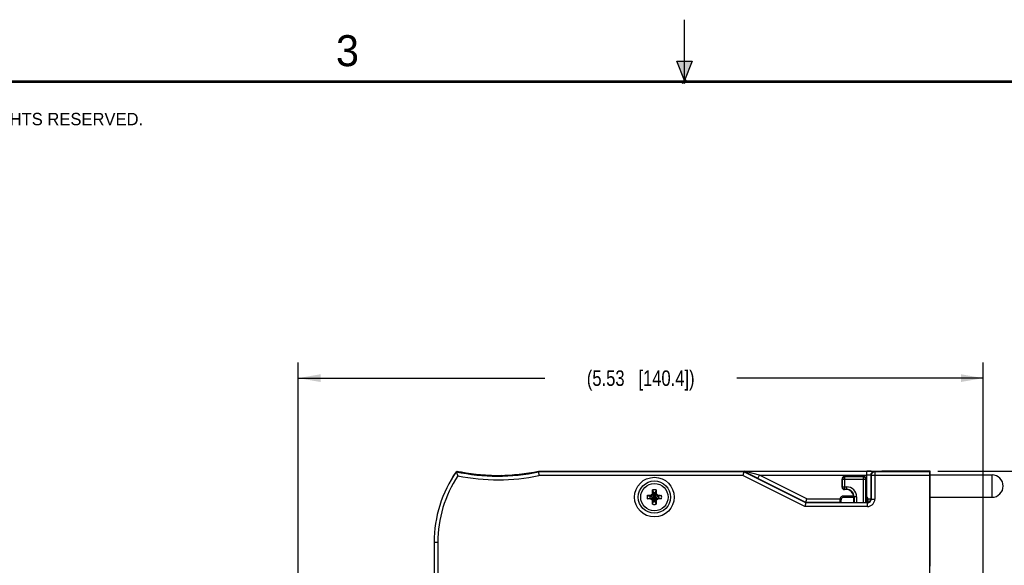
# Model space of a CAD drawing. Header units: inches. Extents: x 0 to 22, y 0 to 17.
# Tile 21 of 33: x 5.6 to 13.6, y 12.6 to 17. Entities that reach past the tile are written whole.
import ezdxf

# ---------------------------------------------------------------- set-up
doc = ezdxf.new("R2010")
doc.units = ezdxf.units.IN
doc.header["$LTSCALE"] = 1.21
doc.header["$MEASUREMENT"] = 0
doc.layers.get('0').update_dxf_attribs({"linetype": 'CONTINUOUS'})
doc.layers.add('02___PRT_ALL_AXES', color=7, linetype='CONTINUOUS')
doc.layers.add('DIMENSIONS', color=7, linetype='CONTINUOUS')
doc.styles.get("Standard").update_dxf_attribs({"font": 'txt', "width": 0.8})
doc.styles.add('TEXTSTYLE_2', font='txt')
doc.dimstyles.new('DIMSTYLE_1', dxfattribs={"dimtxt": 0.125, "dimasz": 0.18, "dimexe": 0.125, "dimexo": 0.0625, "dimgap": 0.0625, "dimtad": 0, "dimtih": 1, "dimtoh": 1, "dimzin": 4, "dimdsep": 46, "dimtxsty": 'STANDARD', "dimblk": '_FILLED', "dimblk1": '_FILLED', "dimblk2": '_FILLED', "dimcen": 0.09, "dimadec": 0, "dimazin": 0, "dimtp": 0.001, "dimtm": 0.001, "dimtfac": 1, "dimtofl": 0, "dimtmove": 0, "dimatfit": 3, "dimldrblk": '_FILLED', "dimfxl": 1, "dimtolj": 1, "dimtzin": 4, "dimarcsym": 0})

# ---------------------------------------------------------------- blocks, each defined once
blk = doc.blocks.new('_FILLED')
at = {"color": 0, "linetype": 'BYBLOCK'}
blk.add_solid([(0, 0), (-1, 0.174), (-1, -0.174)], dxfattribs=at)
blk = doc.blocks.new('*D2')
at = {"layer": 'DIMENSIONS', "color": 2, "linetype": 'CONTINUOUS'}
for p, q in [((13.0448, 13.3566), (14.4473, 13.3566)), ((14.3223, 13.3566), (14.3223, 10.4738)), ((14.3223, 7.341), (14.3223, 10.2238)), ((12.2578, 7.341), (14.4473, 7.341))]:
    blk.add_line(p, q, dxfattribs=at)
at = {"layer": 'DIMENSIONS', "color": 2, "linetype": 'CONTINUOUS', "xscale": 0.18, "yscale": 0.18, "zscale": 0.18}
for p, rotation in [((14.3223, 13.3566), 90), ((14.3223, 7.341), 270)]:
    blk.add_blockref('_FILLED', p, dxfattribs=dict(at, rotation=rotation))
at = {"layer": 'DIMENSIONS', "color": 2, "linetype": 'CONTINUOUS', "insert": (14.3223, 10.4113), "char_height": 0.125, "width": 1.425, "attachment_point": 2, "line_spacing_factor": 0.9}
blk.add_mtext('(6.02{\\Ftxt.shx;\\W1.000000;\\H0.125000; }[152.8])', dxfattribs=at)
blk = doc.blocks.new('*D3')
at = {"layer": 'DIMENSIONS', "color": 2, "linetype": 'CONTINUOUS'}
for p, q in [((7.8836, 10.3043), (7.8836, 14.2328)), ((13.4104, 12.5118), (13.4104, 14.2328)), ((7.8836, 14.1078), (9.872, 14.1078)), ((13.4104, 14.1078), (11.422, 14.1078))]:
    blk.add_line(p, q, dxfattribs=at)
at = {"layer": 'DIMENSIONS', "color": 2, "linetype": 'CONTINUOUS', "xscale": 0.18, "yscale": 0.18, "zscale": 0.18, "rotation": 180}
blk.add_blockref('_FILLED', (7.8836, 14.1078), dxfattribs=at)
at = {"layer": 'DIMENSIONS', "color": 2, "linetype": 'CONTINUOUS', "xscale": 0.18, "yscale": 0.18, "zscale": 0.18}
blk.add_blockref('_FILLED', (13.4104, 14.1078), dxfattribs=at)
at = {"layer": 'DIMENSIONS', "color": 2, "linetype": 'CONTINUOUS', "insert": (10.647, 14.1703), "char_height": 0.125, "width": 1.425, "attachment_point": 2, "line_spacing_factor": 0.9}
blk.add_mtext('(5.53{\\Ftxt.shx;\\W1.000000;\\H0.125000; }[140.4])', dxfattribs=at)

msp = doc.modelspace()

# ---------------------------------------------------------------- hatches: boundary and pattern name
at = {"linetype": 'CONTINUOUS'}
msp.add_hatch(color=2, dxfattribs=at).paths.add_polyline_path([(11, 16.51), (10.9375, 16.6663), (11.0625, 16.6663)])

# ---------------------------------------------------------------- linework, layer by layer
at = {"color": 2, "linetype": 'CONTINUOUS'}
for p, q in [((11, 16.485), (11, 17)), ((11, 16.51), (10.9375, 16.6663)), ((10.9375, 16.6663), (11.0625, 16.6663)), ((11.0625, 16.6663), (11, 16.51)), ((11.015, 16.515), (10.985, 16.485)), ((10.985, 16.485), (11, 16.515)), ((11, 16.485), (11.015, 16.515))]:
    msp.add_line(p, q, dxfattribs=at)
at = {"color": 7, "linetype": 'CONTINUOUS'}
for p, q in [((9.1581, 13.3526), (9.1581, 13.3524)), ((9.1581, 13.3524), (9.1717, 13.319)), ((9.1651, 13.3554), (9.1641, 13.3578)), ((9.1652, 13.3552), (9.1651, 13.3554)), ((9.1753, 13.3494), (9.1853, 13.3476)), ((9.1853, 13.3476), (9.1863, 13.3495)), ((9.1863, 13.3495), (9.1882, 13.3529)), ((9.1882, 13.3465), (9.1882, 13.3529)), ((9.1882, 13.3529), (9.1932, 13.3518)), ((9.1991, 13.3497), (9.1942, 13.3456)), ((9.1982, 13.3489), (9.1982, 13.3508)), ((9.1997, 13.3502), (9.1991, 13.3497)), ((9.8222, 13.3576), (9.8228, 13.3517)), ((9.8222, 13.3576), (12.5823, 13.3576)), ((11.4789, 13.3517), (9.8228, 13.3517)), ((9.8228, 13.3517), (9.8259, 13.3217)), ((11.4789, 13.3517), (11.4718, 13.3217)), ((11.4789, 13.3517), (11.4798, 13.3557)), ((11.9789, 13.1017), (11.4789, 13.3517)), ((11.4891, 13.3509), (11.4798, 13.3557)), ((11.487, 13.356), (12.4731, 13.356)), ((11.4871, 13.356), (11.487, 13.356)), ((11.5025, 13.3519), (11.4871, 13.356)), ((11.6046, 13.3261), (11.5025, 13.3519)), ((12.4731, 13.1493), (12.4731, 13.356)), ((12.5331, 13.355), (12.5364, 13.3517)), ((12.5359, 13.3517), (12.5364, 13.3517)), ((12.5364, 13.3517), (12.5364, 13.1317)), ((12.9803, 13.3517), (12.5364, 13.3517)), ((12.5803, 13.3539), (12.5803, 13.3576)), ((12.5823, 13.3539), (12.5823, 13.3576)), ((12.9803, 13.3536), (12.5901, 13.3537)), ((12.5921, 13.3567), (12.5921, 13.3537)), ((12.9823, 13.3566), (12.5921, 13.3567)), ((12.9803, 8.4308), (12.9803, 13.3536)), ((12.9823, 12.5902), (12.9823, 13.3566)), ((9.1942, 13.3456), (9.1939, 13.3454)), ((11.4718, 13.3217), (9.8259, 13.3217)), ((11.9718, 13.0717), (11.4718, 13.3217)), ((11.5041, 13.3431), (11.4991, 13.3457)), ((11.5907, 13.2995), (11.5041, 13.3431)), ((11.5912, 13.2992), (11.5907, 13.2995)), ((11.5912, 13.2992), (11.6046, 13.3261)), ((11.9796, 13.105), (11.5912, 13.2992)), ((11.6046, 13.3261), (12.4731, 13.3261)), ((11.9867, 13.135), (11.6046, 13.3261)), ((12.2719, 13.2285), (12.2719, 13.2934)), ((12.2719, 13.2934), (12.2719, 13.2934)), ((12.2719, 13.2934), (12.274, 13.2913)), ((12.274, 13.2913), (12.274, 13.2306)), ((12.274, 13.2913), (12.4646, 13.2913)), ((12.2919, 13.3134), (12.2919, 13.3134)), ((12.2919, 13.3134), (12.4467, 13.3134)), ((12.2919, 13.3134), (12.294, 13.3113)), ((12.294, 13.2106), (12.294, 13.3113)), ((12.4446, 13.3113), (12.294, 13.3113)), ((12.4446, 13.3113), (12.4467, 13.3134)), ((12.4446, 13.1021), (12.4446, 13.3113)), ((12.4467, 13.3134), (12.4467, 13.3134)), ((12.4646, 13.2913), (12.4667, 13.2934)), ((12.4646, 13.1021), (12.4646, 13.2913)), ((12.4667, 13.2934), (12.4667, 13.1021)), ((12.4667, 13.2934), (12.4667, 13.2934)), ((12.5031, 13.325), (12.5015, 13.3253)), ((12.5031, 13.325), (12.5031, 13.135)), ((12.5031, 13.325), (12.5064, 13.3217)), ((12.5064, 13.3217), (12.5069, 13.3272)), ((12.5064, 13.3217), (12.5064, 13.1317)), ((12.9803, 13.3217), (12.5064, 13.3217)), ((10.7431, 13.2052), (10.75, 13.1832)), ((10.7715, 13.2052), (10.7646, 13.1832)), ((12.274, 13.2306), (12.2719, 13.2285)), ((12.2719, 13.2285), (12.2719, 13.2285)), ((12.274, 13.2306), (12.309, 13.2306)), ((12.294, 13.2106), (12.2919, 13.2085)), ((12.2919, 13.2085), (12.2919, 13.2085)), ((12.3069, 13.2085), (12.2919, 13.2085)), ((12.294, 13.2106), (12.309, 13.2106)), ((12.309, 13.2106), (12.3069, 13.2085)), ((12.309, 13.2306), (12.309, 13.2106)), ((10.6999, 13.162), (10.7219, 13.1551)), ((10.6999, 13.1336), (10.7219, 13.1405)), ((10.7219, 13.1405), (10.7927, 13.1551)), ((10.7219, 13.1551), (10.7927, 13.1405)), ((10.7248, 13.1551), (10.7219, 13.1551)), ((10.7219, 13.1405), (10.7248, 13.1405)), ((10.7408, 13.1643), (10.7248, 13.1551)), ((10.7283, 13.1631), (10.7248, 13.1551)), ((10.7248, 13.1405), (10.7898, 13.1551)), ((10.7248, 13.1551), (10.7898, 13.1405)), ((10.7283, 13.1325), (10.7248, 13.1405)), ((10.7248, 13.1405), (10.7408, 13.1313)), ((10.7342, 13.1665), (10.737, 13.1681)), ((10.737, 13.1275), (10.7342, 13.1291)), ((10.737, 13.1681), (10.7386, 13.1709)), ((10.737, 13.1275), (10.7776, 13.1681)), ((10.7776, 13.1275), (10.737, 13.1681)), ((10.7386, 13.1247), (10.737, 13.1275)), ((10.75, 13.1803), (10.7408, 13.1643)), ((10.7408, 13.1313), (10.75, 13.1153)), ((10.742, 13.1768), (10.75, 13.1803)), ((10.75, 13.1153), (10.742, 13.1188)), ((10.7431, 13.0904), (10.75, 13.1124)), ((10.75, 13.1124), (10.7646, 13.1832)), ((10.75, 13.1832), (10.75, 13.1803)), ((10.7646, 13.1124), (10.75, 13.1832)), ((10.75, 13.1153), (10.7646, 13.1803)), ((10.7646, 13.1153), (10.75, 13.1803)), ((10.75, 13.1153), (10.75, 13.1124)), ((10.7646, 13.1803), (10.7646, 13.1832)), ((10.7738, 13.1643), (10.7646, 13.1803)), ((10.7646, 13.1803), (10.7726, 13.1768)), ((10.7646, 13.1153), (10.7738, 13.1313)), ((10.7726, 13.1188), (10.7646, 13.1153)), ((10.7646, 13.1124), (10.7646, 13.1153)), ((10.7715, 13.0904), (10.7646, 13.1124)), ((10.7898, 13.1551), (10.7738, 13.1643)), ((10.7738, 13.1313), (10.7898, 13.1405)), ((10.776, 13.1709), (10.7776, 13.1681)), ((10.7776, 13.1275), (10.776, 13.1247)), ((10.7776, 13.1681), (10.7804, 13.1665)), ((10.7804, 13.1291), (10.7776, 13.1275)), ((10.7863, 13.1631), (10.7898, 13.1551)), ((10.7898, 13.1405), (10.7863, 13.1325)), ((10.7927, 13.1551), (10.7898, 13.1551)), ((10.7898, 13.1405), (10.7927, 13.1405)), ((10.8147, 13.162), (10.7927, 13.1551)), ((10.8147, 13.1336), (10.7927, 13.1405)), ((11.9796, 13.105), (11.9867, 13.135)), ((11.9867, 13.135), (12.2555, 13.135)), ((12.2591, 13.1277), (12.254, 13.128)), ((12.265, 13.1319), (12.2555, 13.135)), ((12.284, 13.1457), (12.284, 13.1557)), ((12.3669, 13.1557), (12.284, 13.1557)), ((12.3669, 13.1457), (12.284, 13.1457)), ((12.369, 13.1506), (12.3669, 13.1485)), ((12.3669, 13.1021), (12.3669, 13.1485)), ((12.369, 13.1506), (12.369, 13.1021)), ((12.389, 13.1506), (12.369, 13.1506)), ((12.389, 13.1506), (12.389, 13.1021)), ((12.4669, 13.1415), (12.4731, 13.1493)), ((12.4746, 13.1024), (12.4746, 13.1257)), ((12.4746, 13.1257), (12.4775, 13.1257)), ((12.4793, 13.1346), (12.4806, 13.135)), ((12.4806, 13.135), (12.5031, 13.135)), ((12.4832, 13.1213), (12.4824, 13.1269)), ((12.5031, 13.1345), (12.5031, 13.135)), ((12.5064, 13.1317), (12.5031, 13.135)), ((12.5064, 13.1317), (12.5364, 13.1317)), ((12.9823, 13.1378), (12.9803, 13.1378)), ((11.9789, 13.1017), (11.9718, 13.0717)), ((12.4764, 13.0717), (11.9718, 13.0717)), ((11.9789, 13.1017), (11.9796, 13.105)), ((12.4764, 13.1017), (11.9789, 13.1017)), ((12.2547, 13.105), (11.9796, 13.105)), ((12.2584, 13.1043), (12.2547, 13.105)), ((12.2547, 13.105), (12.2573, 13.1024)), ((12.2642, 13.1069), (12.2642, 13.11)), ((12.4764, 13.0717), (12.4764, 13.1017)), ((12.477, 13.1022), (12.4786, 13.1024)), ((12.4786, 13.1024), (12.4797, 13.1026)), ((12.4797, 13.1026), (12.4799, 13.1027)), ((12.4798, 13.1057), (12.4812, 13.1061)), ((12.4808, 13.1049), (12.4812, 13.1061)), ((12.4812, 13.1061), (12.4833, 13.1068)), ((12.9803, 13.0809), (12.9823, 13.0808)), ((8.98, 12.7828), (8.98, 12.2663)), ((9.01, 12.7828), (8.98, 12.7828)), ((9.01, 12.7828), (9.01, 12.2963)), ((12.9823, 12.6145), (12.9803, 12.6145)), ((12.9823, 12.6045), (12.9803, 12.6045)), ((12.9823, 12.5988), (12.9803, 12.5988))]:
    msp.add_line(p, q, dxfattribs=at)
at = {"color": 7, "linetype": 'CONTINUOUS', "const_width": 0.02}
msp.add_lwpolyline([(21.5, 16.5), (0.5, 16.5)], dxfattribs=at)
at = {"color": 7, "linetype": 'CONTINUOUS'}
for points in [[(12.2642, 13.11), (12.2641, 13.1135), (12.2641, 13.1173), (12.2641, 13.1215), (12.264, 13.1257)], [(12.2643, 13.1022), (12.2643, 13.1042), (12.2642, 13.1069)], [(12.4784, 13.1024), (12.4787, 13.1024), (12.4786, 13.1024), (12.478, 13.1023), (12.4769, 13.1022)]]:
    msp.add_lwpolyline(points, dxfattribs=at)
for radius in [0.16, 0.13, 0.1102]:
    msp.add_circle((10.7573, 13.1478), radius, dxfattribs=at)
for centre, radius, start, end in [((9.9803, 12.7828), 1.0003, 145.27806, 180), ((9.9803, 12.7828), 1.0003, 145.28703, 180), ((9.4921, 14.9234), 1.6059, 257.99391, 259.29859), ((9.4921, 14.9234), 1.6061, 257.99472, 281.87991), ((9.9823, 12.7828), 1, 144.90037, 145.2942), ((9.4941, 14.9234), 1.6, 258.09732, 258.97486), ((11.0058, 14.083), 1.9793, 201.57272, 201.6983), ((9.4941, 14.9234), 1.6059, 258.23731, 258.54847), ((9.2618, 13.6923), 0.3474, 258.60246, 258.90901), ((9.2761, 13.7646), 0.421, 258.90156, 259.34098), ((9.4941, 14.9234), 1.6002, 259.34151, 271.15156), ((9.4921, 14.9234), 1.6002, 259.46947, 281.90203), ((14.079, 18.376), 5.6533, 242.73383, 242.84806), ((12.4743, 10.454), 2.9021, 89.34152, 90.02419), ((12.5331, 13.325), 0.03, 112.51095, 157.48893), ((12.5364, 13.3217), 0.03, 94.93367, 169.33902), ((12.4948, 12.203), 1.1529, 88.68696, 89.3621), ((12.5331, 13.3248), 0.0302, 90.09664, 112.43248), ((12.5364, 13.322), 0.0297, 91.04704, 95.00704), ((9.9803, 12.7828), 0.9703, 146.45324, 180), ((9.4921, 14.9234), 1.6361, 258.70337, 281.77012), ((12.2919, 13.2934), 0.02, 90.00873, 179.98247), ((12.2919, 13.2934), 0.02, 156.10615, 158.32091), ((12.2919, 13.2934), 0.02, 135.992, 156.10851), ((12.294, 13.2913), 0.02, 90.02142, 179.97858), ((12.2919, 13.2934), 0.02, 133.33307, 135.98764), ((12.2919, 13.2934), 0.02, 113.14834, 133.33418), ((12.2919, 13.2934), 0.02, 111.11287, 113.14572), ((12.2919, 13.2934), 0.02, 90.02046, 111.11227), ((12.4446, 13.2913), 0.02, 0.02127, 89.97873), ((12.4467, 13.2934), 0.02, 0.00873, 89.98244), ((12.4467, 13.2933), 0.02, 66.07772, 68.49808), ((12.4467, 13.2934), 0.02, 46.27297, 66.07796), ((12.4467, 13.2934), 0.02, 43.23806, 46.26854), ((12.4467, 13.2934), 0.02, 23.4136, 43.23594), ((12.5333, 13.325), 0.0302, 157.5674, 179.90336), ((10.7573, 13.1478), 0.0592, 76.06946, 103.93054), ((12.2919, 13.2285), 0.02, 180.00873, 269.98244), ((12.2919, 13.2285), 0.02, 203.4136, 223.23594), ((12.294, 13.2306), 0.02, 180.02127, 269.97873), ((12.2919, 13.2285), 0.02, 223.23806, 226.26854), ((12.2919, 13.2285), 0.02, 226.27297, 246.07796), ((12.2919, 13.2285), 0.02, 246.07772, 248.49808), ((12.3069, 13.1489), 0.0596, 88.27781, 90.00387), ((12.3069, 13.1485), 0.06, 1.7079, 88.29985), ((12.309, 13.1506), 0.08, 359.99902, 90.00102), ((12.309, 13.1506), 0.06, 359.99488, 90.01336), ((10.7573, 13.1478), 0.0592, 166.06946, 193.93054), ((10.7573, 13.1478), 0.0361, 168.37385, 191.62615), ((11.7898, 11.3536), 2.0979, 120.20913, 120.39691), ((11.8324, 15.0149), 2.1823, 239.60672, 239.78724), ((10.7573, 13.1478), 0.0297, 129.09842, 140.90158), ((10.7573, 13.1478), 0.0297, 219.09842, 230.90158), ((12.6244, 12.0727), 2.1823, 149.60672, 149.78724), ((12.5515, 14.1803), 2.0979, 210.20913, 210.39691), ((10.7573, 13.1478), 0.0361, 78.37385, 101.62615), ((10.7573, 13.1478), 0.0361, 258.37385, 281.62615), ((8.9631, 12.1153), 2.0979, 30.20913, 30.39691), ((8.8902, 14.2229), 2.1823, 329.60672, 329.78724), ((10.7573, 13.1478), 0.0297, 39.09842, 50.90158), ((10.7573, 13.1478), 0.0297, 309.09842, 320.90158), ((9.6822, 11.2807), 2.1823, 59.60672, 59.78724), ((9.7248, 14.942), 2.0979, 300.20913, 300.39691), ((10.7573, 13.1478), 0.0361, 348.37385, 11.62615), ((10.7573, 13.1478), 0.0592, 346.06946, 13.93054), ((12.2838, 13.1258), 0.0297, 158.92678, 161.93854), ((12.2841, 13.1257), 0.0301, 143.90078, 158.93118), ((12.284, 13.1257), 0.03, 125.88697, 143.85621), ((12.2837, 13.1258), 0.0197, 161.96648, 180.40176), ((12.284, 13.1257), 0.02, 89.98613, 161.94716), ((12.284, 13.1257), 0.03, 90.01773, 125.87432), ((12.3074, 13.1485), 0.0594, 359.99215, 1.72215), ((12.4546, 13.1258), 0.0299, 51.92197, 65.85773), ((12.4548, 13.1259), 0.0197, 46.07512, 51.91808), ((12.4547, 13.1258), 0.0199, 32.56163, 46.0539), ((12.4545, 13.1257), 0.0201, 19.20552, 32.55073), ((12.4547, 13.1317), 0.0255, 39.42149, 43.72185), ((12.4544, 13.1257), 0.0202, 16.43997, 19.21048), ((12.4544, 13.1257), 0.0202, 359.99681, 16.43549), ((12.6092, 13.099), 0.1346, 175.11478, 176.80024), ((12.4764, 13.1317), 0.03, 269.974, 0.03688), ((12.5392, 13.1095), 0.0638, 165.89667, 167.58661), ((12.5327, 13.1111), 0.0571, 165.17684, 165.87603), ((12.3674, 13.1058), 0.1169, 10.39655, 14.46967), ((12.4729, 13.1353), 0.0303, 298.52401, 310.34108), ((12.4731, 13.135), 0.0299, 310.42354, 335.2558), ((12.4728, 13.1351), 0.0303, 335.33353, 355.1179), ((12.4735, 13.135), 0.0296, 355.11437, 358.94471), ((10.7573, 13.1478), 0.0592, 256.06946, 283.93054), ((12.2547, 13.095), 0.00999, 60.15968, 68.25292), ((12.2547, 13.095), 0.00996, 45.03791, 60.06273), ((12.6191, 13.0984), 0.1445, 176.79608, 178.49647), ((12.4826, 13.098), 0.0081, 137.8017, 147.89437), ((12.4828, 13.0978), 0.0084, 134.51253, 137.85676), ((12.4829, 13.0977), 0.00853, 132.353, 134.51388), ((12.4221, 13.1266), 0.0626, 337.53575, 339.70216), ((12.473, 13.1352), 0.0302, 290.01116, 298.56456)]:
    msp.add_arc(centre, radius, start, end, dxfattribs=at)
for centre in [(12.5903, 13.3539), (12.5923, 13.3569)]:
    msp.add_ellipse(centre, major_axis=(0.01, 0), ratio=0.017455, start_param=3.141593, end_param=4.694936, dxfattribs=at)
for points, knots in [([(11.4798, 13.3557), (11.4798, 13.3557), (11.4799, 13.3557), (11.4799, 13.3558), (11.4801, 13.3558), (11.4802, 13.3558), (11.4805, 13.3558), (11.4809, 13.3559), (11.4816, 13.3559), (11.4826, 13.3559), (11.4838, 13.356), (11.4853, 13.356), (11.4864, 13.356), (11.487, 13.356)], [0, 0, 0, 0, 0.005154, 0.016423, 0.034501, 0.059715, 0.092329, 0.132591, 0.237027, 0.374978, 0.548324, 0.757232, 1, 1, 1, 1]), ([(11.5025, 13.3519), (11.5013, 13.3513), (11.499, 13.3504), (11.4955, 13.3497), (11.4921, 13.3498), (11.49, 13.3504), (11.4891, 13.3509)], [0, 0, 0, 0, 0.279321, 0.535895, 0.773648, 1, 1, 1, 1]), ([(12.5331, 13.355), (12.5331, 13.355), (12.533, 13.3551), (12.5328, 13.3551), (12.5325, 13.3551), (12.5322, 13.3552), (12.5317, 13.3552), (12.5309, 13.3553), (12.5298, 13.3553), (12.5281, 13.3554), (12.5261, 13.3555), (12.5238, 13.3556), (12.5221, 13.3556), (12.5212, 13.3556)], [0, 0, 0, 0, 0.00802, 0.023313, 0.046076, 0.07632, 0.114018, 0.159129, 0.271403, 0.412642, 0.581878, 0.778027, 1, 1, 1, 1]), ([(12.5015, 13.3253), (12.5009, 13.3254), (12.4994, 13.3255), (12.497, 13.3256), (12.4939, 13.3258), (12.489, 13.3259), (12.482, 13.326), (12.4761, 13.3261), (12.4731, 13.3261)], [0, 0, 0, 0, 0.064925, 0.152223, 0.259928, 0.38535, 0.677231, 1, 1, 1, 1]), ([(10.742, 13.1768), (10.7421, 13.1793), (10.7423, 13.1887), (10.7427, 13.1982), (10.7431, 13.2052)], [0, 0, 0, 0, 0.257991, 1, 1, 1, 1]), ([(10.7715, 13.2052), (10.7717, 13.203), (10.7722, 13.1935), (10.7724, 13.184), (10.7726, 13.1768)], [0, 0, 0, 0, 0.24047, 1, 1, 1, 1]), ([(10.6999, 13.162), (10.7021, 13.1622), (10.7116, 13.1627), (10.7211, 13.1629), (10.7283, 13.1631)], [0, 0, 0, 0, 0.240475, 1, 1, 1, 1]), ([(10.7283, 13.1325), (10.7258, 13.1326), (10.7164, 13.1328), (10.7069, 13.1332), (10.6999, 13.1336)], [0, 0, 0, 0, 0.257991, 1, 1, 1, 1]), ([(10.7431, 13.0904), (10.7429, 13.0926), (10.7424, 13.1021), (10.7422, 13.1116), (10.742, 13.1188)], [0, 0, 0, 0, 0.24047, 1, 1, 1, 1]), ([(10.7726, 13.1188), (10.7725, 13.1163), (10.7723, 13.1069), (10.7719, 13.0974), (10.7715, 13.0904)], [0, 0, 0, 0, 0.257991, 1, 1, 1, 1]), ([(10.7863, 13.1631), (10.7888, 13.163), (10.7982, 13.1628), (10.8077, 13.1624), (10.8147, 13.162)], [0, 0, 0, 0, 0.257991, 1, 1, 1, 1]), ([(10.8147, 13.1336), (10.8125, 13.1334), (10.803, 13.1329), (10.7935, 13.1327), (10.7863, 13.1325)], [0, 0, 0, 0, 0.24047, 1, 1, 1, 1]), ([(12.2555, 13.135), (12.255, 13.1339), (12.2543, 13.1316), (12.254, 13.1292), (12.254, 13.128)], [0, 0, 0, 0, 0.503386, 1, 1, 1, 1]), ([(12.254, 13.128), (12.254, 13.1265), (12.2541, 13.1234), (12.2541, 13.1191), (12.2542, 13.1157), (12.2542, 13.1133), (12.2543, 13.1117), (12.2543, 13.1102), (12.2544, 13.1089), (12.2544, 13.1078), (12.2545, 13.1069), (12.2545, 13.1062), (12.2546, 13.1058), (12.2546, 13.1055), (12.2546, 13.1053), (12.2546, 13.1052), (12.2547, 13.1051), (12.2547, 13.105), (12.2547, 13.105)], [0, 0, 0, 0, 0.203379, 0.393628, 0.56474, 0.641698, 0.712243, 0.77589, 0.832249, 0.880955, 0.921647, 0.954006, 0.967009, 0.977877, 0.986599, 0.993171, 0.997607, 1, 1, 1, 1]), ([(12.264, 13.1257), (12.264, 13.1258), (12.264, 13.1261), (12.2637, 13.1264), (12.2632, 13.1267), (12.2627, 13.1269), (12.262, 13.1272), (12.2608, 13.1275), (12.2598, 13.1276), (12.2591, 13.1277)], [0, 0, 0, 0, 0.056151, 0.126309, 0.216991, 0.330521, 0.467226, 0.625749, 1, 1, 1, 1]), ([(12.4806, 13.135), (12.48, 13.1373), (12.4784, 13.1419), (12.4759, 13.146), (12.4744, 13.1479)], [0, 0, 0, 0, 0.499994, 1, 1, 1, 1]), ([(12.4751, 13.1104), (12.4752, 13.1126), (12.4757, 13.1168), (12.4765, 13.1211), (12.4769, 13.1232)], [0, 0, 0, 0, 0.499943, 1, 1, 1, 1]), ([(12.4764, 13.0717), (12.4803, 13.0717), (12.4882, 13.0725), (12.4995, 13.0759), (12.51, 13.0815), (12.5191, 13.089), (12.5266, 13.0981), (12.5322, 13.1086), (12.5356, 13.1199), (12.5364, 13.1278), (12.5364, 13.1317)], [0, 0, 0, 0, 0.124899, 0.250028, 0.375009, 0.500002, 0.624994, 0.749973, 0.8751, 1, 1, 1, 1]), ([(12.4775, 13.1257), (12.4776, 13.1263), (12.4777, 13.1275), (12.4778, 13.1291), (12.4779, 13.1303), (12.478, 13.1315), (12.4781, 13.1324), (12.4783, 13.133)], [0, 0, 0, 0, 0.251083, 0.502099, 0.627427, 0.752294, 1, 1, 1, 1]), ([(12.4803, 13.1171), (12.4801, 13.1185), (12.4793, 13.1215), (12.4782, 13.1243), (12.4775, 13.1257)], [0, 0, 0, 0, 0.481721, 1, 1, 1, 1]), ([(12.4783, 13.133), (12.4784, 13.1332), (12.4786, 13.1337), (12.4789, 13.1343), (12.4793, 13.1346)], [0, 0, 0, 0, 0.25825, 1, 1, 1, 1]), ([(12.4802, 13.1096), (12.4803, 13.1101), (12.4808, 13.1126), (12.4807, 13.1152), (12.4803, 13.1171)], [0, 0, 0, 0, 0.232492, 1, 1, 1, 1]), ([(12.4812, 13.1061), (12.4815, 13.1062), (12.4819, 13.1066), (12.4823, 13.1071), (12.4828, 13.1079), (12.4832, 13.1091), (12.4834, 13.1102), (12.4835, 13.1108)], [0, 0, 0, 0, 0.174521, 0.27626, 0.390866, 0.663849, 1, 1, 1, 1]), ([(12.4835, 13.1108), (12.4835, 13.1115), (12.4837, 13.1131), (12.4837, 13.1166), (12.4835, 13.1193), (12.4832, 13.1213)], [0, 0, 0, 0, 0.205709, 0.442729, 1, 1, 1, 1]), ([(12.4772, 13.104), (12.4779, 13.1047), (12.4792, 13.1065), (12.4799, 13.1085), (12.4802, 13.1096)], [0, 0, 0, 0, 0.485058, 1, 1, 1, 1]), ([(12.4772, 13.104), (12.4773, 13.1041), (12.4781, 13.1048), (12.479, 13.1053), (12.4798, 13.1057)], [0, 0, 0, 0, 0.210106, 1, 1, 1, 1])]:
    msp.add_open_spline(points, degree=3, knots=knots, dxfattribs=at)
at = {"layer": '02___PRT_ALL_AXES', "color": 7, "linetype": 'CONTINUOUS'}
for p, q in [((12.9823, 13.3268), (13.4823, 13.3268)), ((13.4823, 13.1468), (13.4823, 13.3268)), ((12.9823, 13.1468), (13.4823, 13.1468))]:
    msp.add_line(p, q, dxfattribs=at)
msp.add_arc((13.4823, 13.2368), 0.09, 270, 90, dxfattribs=at)

# ---------------------------------------------------------------- texts
at = {"color": 2, "linetype": 'CONTINUOUS', "attachment_point": 1, "line_spacing_factor": 0.9, "style": 'TEXTSTYLE_2'}
for s, insert, char_height, width in [('3', (8.1875, 16.875), 0.25, 0.25), ('NATIONAL INSTRUMENTS CORPORATION AND ITS LICENSORS.  ALL RIGHTS RESERVED.', (0.851, 16.2482), 0.1, 7.3)]:
    msp.add_mtext(s, dxfattribs=dict(at, insert=insert, char_height=char_height, width=width))

# ---------------------------------------------------------------- dimensions: what is measured, and where the dimension line sits
at = {"layer": 'DIMENSIONS', "color": 2, "linetype": 'CONTINUOUS'}
for base, p1, p2, angle, picture, middle in [((7.8836, 14.1078), (13.4104, 12.4493), (7.8836, 10.2418), 180, '*D3', (10.647, 14.1078)), ((14.3223, 13.3566), (12.1953, 7.341), (12.9823, 13.3566), 90, '*D2', (14.3223, 10.3488))]:
    dim = msp.add_linear_dim(base=base, p1=p1, p2=p2, angle=angle, text='(<>)', dimstyle='DIMSTYLE_1', dxfattribs=at)
    dim.commit()
    dim.dimension.update_dxf_attribs({"geometry": picture, "text_midpoint": middle, "dimtype": 160})

doc.saveas('drawing.dxf')
